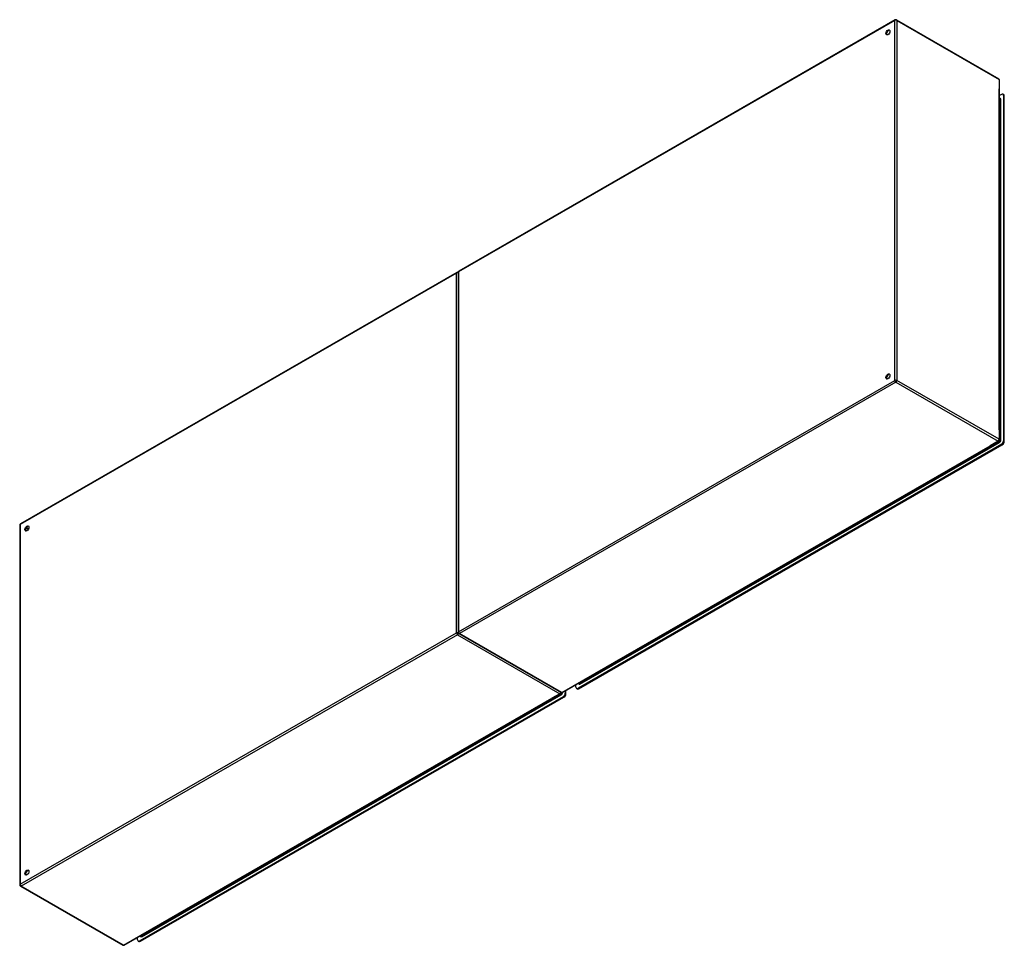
# Model space of a CAD drawing. Header units: inches. Extents: x 360.6 to 427.4, y 137.2 to 199.9.
import ezdxf

# ---------------------------------------------------------------- set-up
doc = ezdxf.new("R2010")
doc.units = ezdxf.units.IN
doc.header["$MEASUREMENT"] = 0
doc.layers.add('Visible Edges(ANSI)', color=7, linetype='Continuous', lineweight=25)
doc.layers.add('Visible Tangent Edges(ANSI)', color=7, linetype='Continuous', lineweight=25)

msp = doc.modelspace()

# ---------------------------------------------------------------- linework, layer by layer
at = {"layer": 'Visible Edges(ANSI)'}
for p, q in [((419.947, 199.877), (390.388, 182.856)), ((420.046, 199.877), (426.977, 195.886)), ((427.026, 171.436), (427.026, 195.8)), ((427.166, 194.829), (427.026, 194.748)), ((427.312, 194.811), (427.264, 194.838)), ((427.026, 194.555), (427.06, 194.535)), ((427.305, 194.748), (427.305, 171.38)), ((427.353, 171.352), (427.353, 194.72)), ((390.248, 182.775), (360.69, 165.753)), ((390.339, 182.77), (390.339, 158.405)), ((397.418, 154.328), (426.977, 171.35)), ((427.166, 171.139), (398.47, 154.614)), ((398.518, 154.586), (427.214, 171.111)), ((360.64, 165.668), (360.64, 141.303)), ((390.388, 158.319), (397.32, 154.328)), ((398.331, 154.695), (398.331, 154.854)), ((398.5, 154.951), (398.532, 154.933)), ((367.72, 137.226), (397.278, 154.248)), ((397.607, 154.437), (397.607, 154.278)), ((397.655, 154.25), (397.655, 154.464)), ((398.42, 154.577), (398.372, 154.604)), ((397.468, 154.037), (368.771, 137.512)), ((368.819, 137.484), (397.516, 154.009)), ((360.69, 141.217), (367.621, 137.226)), ((368.632, 137.593), (368.632, 137.751)), ((368.721, 137.474), (368.673, 137.502)), ((368.801, 137.849), (368.833, 137.83))]:
    msp.add_line(p, q, dxfattribs=at)
for centre, start, end in [((419.996, 199.791), 60.06401, 119.93599), ((426.927, 195.8), 0, 60.06401), ((390.438, 182.77), 119.93599, 180), ((390.298, 182.689), 65.25253, 119.93599), ((426.927, 171.436), 299.93599, 0), ((360.739, 165.668), 119.93599, 180), ((390.438, 158.405), 180, 240.06401), ((397.229, 154.333), 299.93599, 354.61946), ((397.369, 154.414), 240.06401, 299.93599), ((360.739, 141.303), 180, 240.06401), ((367.67, 137.312), 240.06401, 299.93599)]:
    msp.add_arc(centre, 0.099, start, end, dxfattribs=at)
for centre, major_axis in [((419.466, 199.034), (-0.097, -0.169)), ((419.466, 175.734), (-0.097, -0.169)), ((361.13, 165.441), (0.097, 0.169)), ((361.13, 142.141), (0.097, 0.169))]:
    msp.add_ellipse(centre, major_axis=major_axis, ratio=0.578093, dxfattribs=at)
for centre, major_axis, start_param, end_param in [((419.514, 199.007), (0.097, 0.169), 0.24866, 2.892933), ((427.166, 194.668), (0.098, 0.171), 5.495853, 7.06665), ((427.214, 194.64), (0.098, 0.171), 5.495853, 6.283185), ((419.514, 175.707), (0.097, 0.169), 0.24866, 2.892933), ((427.166, 171.3), (-0.098, -0.171), 0.783464, 2.354261), ((427.214, 171.272), (0.098, 0.171), 3.925057, 5.495853), ((361.178, 165.413), (0.097, 0.169), 0.24866, 2.892933), ((397.468, 154.198), (-0.098, -0.171), 0.783464, 2.354261), ((397.516, 154.17), (0.098, 0.171), 3.925057, 5.495853), ((398.47, 154.775), (-0.098, -0.171), 5.495853, 7.06665), ((398.518, 154.747), (-0.098, -0.171), 0, 0.783464), ((361.178, 142.113), (0.097, 0.169), 0.24866, 2.892933), ((368.771, 137.673), (-0.098, -0.171), 5.495853, 7.06665), ((368.819, 137.645), (-0.098, -0.171), 0, 0.783464)]:
    msp.add_ellipse(centre, major_axis=major_axis, ratio=0.578093, start_param=start_param, end_param=end_param, dxfattribs=at)
at = {"layer": 'Visible Tangent Edges(ANSI)'}
for p, q in [((419.926, 199.832), (390.368, 182.81)), ((419.926, 175.467), (419.926, 199.832)), ((420.066, 199.832), (426.997, 195.84)), ((420.066, 199.832), (420.066, 175.467)), ((426.997, 195.84), (426.997, 195.207)), ((426.997, 172.109), (426.997, 195.207)), ((427.026, 194.521), (427.081, 194.49)), ((427.081, 194.49), (427.081, 171.43)), ((427.125, 171.43), (427.125, 194.49)), ((427.305, 194.748), (427.353, 194.72)), ((390.368, 182.81), (390.368, 158.446)), ((390.228, 182.73), (360.669, 165.708)), ((390.228, 158.365), (390.228, 182.73)), ((390.368, 158.446), (419.926, 175.467)), ((426.997, 171.476), (420.066, 175.467)), ((419.996, 175.346), (390.438, 158.324)), ((419.996, 175.346), (426.927, 171.355)), ((426.997, 172.109), (426.997, 171.476)), ((427.081, 171.43), (427.026, 171.462)), ((397.369, 154.333), (426.385, 171.042)), ((398.603, 154.899), (427.033, 171.271)), ((398.653, 154.979), (426.94, 171.268)), ((426.927, 171.355), (426.385, 171.042)), ((427.011, 171.309), (426.94, 171.268)), ((426.959, 171.339), (427.011, 171.309)), ((427.166, 171.139), (427.214, 171.111)), ((427.353, 171.352), (427.305, 171.38)), ((360.669, 165.708), (360.669, 141.343)), ((361.217, 165.367), (361.071, 165.452)), ((361.239, 165.406), (361.093, 165.489)), ((360.669, 141.343), (390.228, 158.365)), ((390.298, 158.244), (360.739, 141.222)), ((390.298, 158.244), (397.229, 154.252)), ((397.369, 154.333), (390.438, 158.324)), ((398.581, 154.937), (398.529, 154.968)), ((398.653, 154.979), (398.581, 154.937)), ((368.905, 137.797), (397.334, 154.169)), ((368.954, 137.876), (397.241, 154.166)), ((397.229, 154.252), (396.686, 153.94)), ((397.312, 154.207), (397.241, 154.166)), ((397.26, 154.237), (397.312, 154.207)), ((397.426, 154.328), (397.426, 154.333)), ((397.655, 154.25), (397.607, 154.278)), ((398.518, 154.586), (398.47, 154.614)), ((367.67, 137.231), (396.686, 153.94)), ((397.468, 154.037), (397.516, 154.009)), ((367.67, 137.231), (360.739, 141.222)), ((368.819, 137.484), (368.771, 137.512)), ((368.883, 137.835), (368.83, 137.865)), ((368.954, 137.876), (368.883, 137.835))]:
    msp.add_line(p, q, dxfattribs=at)
for centre, major_axis, ratio, start_param, end_param in [((419.996, 199.791), (-0.0494, 0.0858), 0.578093, 0, 0.787332), ((419.996, 199.791), (-0.099, 0), 0.575862, 3.926991, 5.497787), ((419.996, 199.791), (0.0494, 0.0858), 0.578093, 5.495853, 6.283185), ((426.927, 195.8), (0.0494, 0.0858), 0.578093, 5.495853, 6.283185), ((426.927, 195.8), (0.099, 0), 0.575862, 0, 0.785398), ((427.033, 194.437), (0.065, 0.113), 0.578093, 5.495853, 6.988298), ((427.011, 194.449), (0.0494, 0.0858), 0.578093, 5.495853, 6.283185), ((427.103, 194.502), (-0.031, 0), 0.575862, 0.785398, 2.356194), ((390.438, 182.77), (-0.099, 0), 0.575862, 5.497787, 6.283185), ((390.438, 182.77), (-0.0494, 0.0858), 0.578093, 0, 0.787332), ((390.298, 182.689), (-0.0494, 0.0858), 0.578093, 0, 0.787332), ((390.298, 182.689), (-0.099, 0), 0.575862, 4.28531, 5.497787), ((419.996, 175.427), (0.099, 0), 0.575862, 0.785398, 2.356194), ((419.996, 175.427), (-0.0494, 0.0858), 0.578093, 0.787332, 2.358128), ((419.996, 175.427), (0.0494, 0.0858), 0.578093, 3.925057, 5.495853), ((426.927, 171.436), (-0.0494, -0.0858), 0.578093, 0.783464, 2.354261), ((426.927, 171.436), (0.099, 0), 0.575862, 0, 0.785398), ((426.927, 171.436), (0.0494, -0.0858), 0.578093, 5.499721, 6.283185), ((427.011, 171.39), (-0.0494, -0.0858), 0.578093, 0.783464, 2.354261), ((427.011, 171.284), (-0.0155, 0.0269), 0.578093, 3.928925, 5.499721), ((427.033, 171.377), (0.065, 0.113), 0.578093, 3.925057, 5.495853), ((427.103, 171.443), (-0.031, 0), 0.575862, 0.785398, 2.356194), ((360.739, 165.668), (-0.099, 0), 0.575862, 5.497787, 6.283185), ((360.739, 165.668), (-0.0494, 0.0858), 0.578093, 0, 0.787332), ((390.298, 158.325), (0.099, 0), 0.575862, 1.091249, 2.356194), ((390.298, 158.325), (-0.0494, 0.0858), 0.578093, 0.787332, 2.358128), ((390.298, 158.325), (0.0494, 0.0858), 0.578093, 3.925057, 5.189623), ((390.438, 158.405), (-0.099, 0), 0.575862, 5.497787, 6.283185), ((390.438, 158.405), (0.0494, -0.0858), 0.578093, 3.928925, 5.499721), ((390.438, 158.405), (-0.0494, -0.0858), 0.578093, 0, 0.783464), ((398.603, 155.006), (-0.065, -0.113), 0.578093, 5.578073, 7.06665), ((398.581, 155.018), (-0.0494, -0.0858), 0.578093, 0, 0.783464), ((398.581, 154.912), (-0.0155, 0.0269), 0.578093, 3.928925, 5.499721), ((397.229, 154.333), (-0.0494, -0.0858), 0.578093, 0.783464, 1.99487), ((397.229, 154.333), (0.0494, -0.0858), 0.578093, 5.499721, 6.283185), ((397.312, 154.288), (-0.0494, -0.0858), 0.578093, 0.783464, 2.207295), ((397.312, 154.181), (-0.0155, 0.0269), 0.578093, 3.928925, 5.499721), ((397.369, 154.414), (-0.0494, -0.0858), 0.578093, 0, 0.783464), ((397.334, 154.275), (0.065, 0.113), 0.578093, 3.925057, 5.495853), ((397.369, 154.414), (0.0494, -0.0858), 0.578093, 5.499721, 6.283185), ((397.404, 154.341), (-0.031, 0), 0.575862, 1.685815, 2.356194), ((360.739, 141.303), (-0.099, 0), 0.575862, 5.497787, 6.283185), ((360.739, 141.303), (0.0494, -0.0858), 0.578093, 3.928925, 5.499721), ((360.739, 141.303), (-0.0494, -0.0858), 0.578093, 0, 0.783464), ((368.905, 137.904), (-0.065, -0.113), 0.578093, 5.578073, 7.06665), ((368.883, 137.916), (-0.0494, -0.0858), 0.578093, 0, 0.783464), ((368.883, 137.81), (-0.0155, 0.0269), 0.578093, 3.928925, 5.499721), ((367.67, 137.312), (-0.0494, -0.0858), 0.578093, 0, 0.783464), ((367.67, 137.312), (0.0494, -0.0858), 0.578093, 5.499721, 6.283185)]:
    msp.add_ellipse(centre, major_axis=major_axis, ratio=ratio, start_param=start_param, end_param=end_param, dxfattribs=at)

doc.saveas('drawing.dxf')
